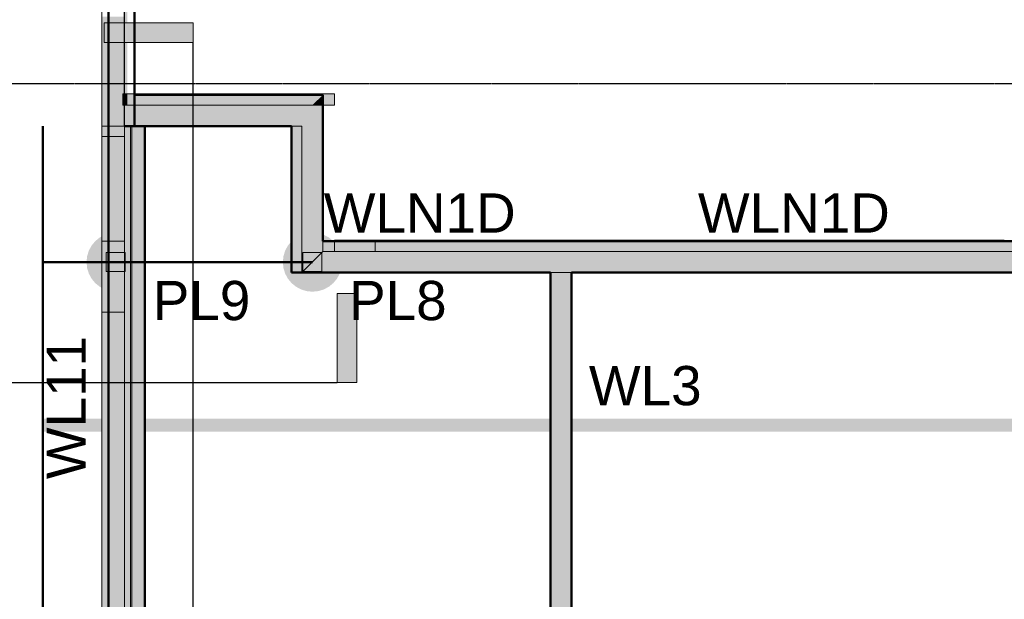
# Model space of a CAD drawing. Header units: inches. Extents: x -4126 to -1814, y 9773 to 12338.
# Tile 67 of 113: x -3863 to -3487, y 11650 to 11872. Entities that reach past the tile are written whole.
import ezdxf

# ---------------------------------------------------------------- set-up
doc = ezdxf.new("R2010")
doc.units = ezdxf.units.IN
doc.header["$MEASUREMENT"] = 0
doc.linetypes.add('Grid Line 1_2_', pattern=[0.875, 0.5, -0.125, 0.125, -0.125])
for name, color, linetype, lineweight in [('A-WALL', 113, 'Continuous', 13), ('G-ANNO-SCHD', 231, 'Continuous', 30), ('G-ANNO-SYMB', 111, 'Continuous', 30), ('S-COLS', 52, 'Continuous', 9), ('S-FNDN', 32, 'Continuous', 13), ('S-GRID', 1, 'Continuous', 9)]:
    doc.layers.add(name, color=color, linetype=linetype, lineweight=lineweight)
doc.layers.add('loads', color=1, linetype='Continuous')
doc.layers.add('steel_beams', color=4, linetype='Continuous')
doc.styles.add('Arial', font='Arial.ttf', dxfattribs={"height": 18})

# ---------------------------------------------------------------- blocks, each defined once
blk = doc.blocks.new('CTR - 1st Phase - Shell_rvt-1-FRAMING PLAN - 1ST FLOOR')
at = {"layer": 'A-WALL', "lineweight": 5, "transparency": 33554585}
for points in [[(-3829.32, 11830.99), (-3829.32, 11872.85), (-3831.82, 11872.85), (-3831.82, 11830.99)], [(-3823.82, 11830.99), (-3823.2, 11830.99), (-3823.2, 11838.99), (-3823.82, 11838.99), (-3823.82, 11843.36), (-3823.2, 11843.36), (-3823.2, 11872.85), (-3829.32, 11872.85), (-3829.32, 11830.99)], [(-3829.32, 11786.99), (-3829.32, 11826.99), (-3831.82, 11826.99), (-3831.82, 11786.99)], [(-3829.32, 11786.99), (-3823.2, 11786.99), (-3823.2, 11826.99), (-3829.32, 11826.99)], [(-3829.32, 11775.36), (-3829.32, 11782.61), (-3830.2, 11782.61), (-3830.2, 11775.36)], [(-3827.34, 11775.36), (-3823.2, 11775.36), (-3823.2, 11782.61), (-3829.32, 11782.61), (-3829.32, 11775.36), (-3828.14, 11775.36)], [(-3829.32, 11567.79), (-3829.32, 11759.79), (-3831.82, 11759.79), (-3831.82, 11567.79)], [(-3823.2, 11567.79), (-3823.2, 11759.79), (-3829.32, 11759.79), (-3829.32, 11567.79)]]:
    blk.add_hatch(color=13, dxfattribs=at).paths.add_polyline_path(points, flags=0)
h = blk.add_hatch(color=13, dxfattribs=at)
h.paths.add_polyline_path([(-3829.32, 11551.9), (-3829.32, 11567.79), (-3831.82, 11567.79), (-3831.82, 11551.9)], flags=0)
h.paths.add_polyline_path([(-3831.82, 11759.79), (-3829.32, 11759.79), (-3829.32, 11775.36), (-3830.2, 11775.36), (-3830.2, 11782.61), (-3829.32, 11782.61), (-3829.32, 11786.99), (-3831.82, 11786.99), (-3831.82, 11772.87)], flags=0)
h.paths.add_polyline_path([(-3831.82, 11826.99), (-3829.32, 11826.99), (-3829.32, 11830.99), (-3831.82, 11830.99)], flags=0)
h = blk.add_hatch(color=13, dxfattribs=at)
h.paths.add_polyline_path([(-3823.2, 11551.9), (-3823.2, 11567.79), (-3829.32, 11567.79), (-3829.32, 11551.9)], flags=0)
h.paths.add_polyline_path([(-3826.78, 11759.79), (-3823.2, 11759.79), (-3823.2, 11775.36), (-3829.32, 11775.36), (-3829.32, 11759.79)], flags=0)
h.paths.add_polyline_path([(-3823.2, 11782.61), (-3823.2, 11786.99), (-3829.32, 11786.99), (-3829.32, 11782.61), (-3827.6, 11782.61)], flags=0)
h.paths.add_polyline_path([(-3829.32, 11826.99), (-3823.2, 11826.99), (-3823.2, 11830.99), (-3829.32, 11830.99), (-3829.32, 11828.15)], flags=0)
at = {"layer": 'A-WALL', "color": 33}
for p, q in [((-3831.82, 11551.9), (-3831.82, 11933.34)), ((-3823.2, 11933.34), (-3823.2, 11843.36)), ((-3823.2, 11843.33), (-3823.2, 11838.99)), ((-3823.2, 11838.99), (-3823.2, 11782.61)), ((-3829.32, 11826.99), (-3831.82, 11826.99)), ((-3823.2, 11826.99), (-3829.32, 11826.99)), ((-3829.32, 11786.99), (-3831.82, 11786.99)), ((-3823.2, 11786.99), (-3829.32, 11786.99)), ((-3823.2, 11782.61), (-3823.2, 11775.36)), ((-3823.2, 11775.36), (-3823.2, 11556.21)), ((-3829.32, 11759.79), (-3831.82, 11759.79)), ((-3823.2, 11759.79), (-3829.32, 11759.79))]:
    blk.add_line(p, q, dxfattribs=at)
at = {"layer": 'A-WALL', "color": 253}
for p, q in [((-3831.82, 11872.85), (-3831.82, 11830.99)), ((-3831.82, 11830.99), (-3831.82, 11826.99)), ((-3829.32, 11830.99), (-3831.82, 11830.99)), ((-3831.82, 11826.99), (-3831.82, 11786.99)), ((-3831.82, 11826.99), (-3829.32, 11826.99)), ((-3831.82, 11786.99), (-3831.82, 11759.79)), ((-3829.32, 11786.99), (-3831.82, 11786.99)), ((-3823.2, 11775.36), (-3823.2, 11782.61)), ((-3831.82, 11759.79), (-3831.82, 11567.79)), ((-3831.82, 11759.79), (-3829.32, 11759.79))]:
    blk.add_line(p, q, dxfattribs=at)
at = {"layer": 'A-WALL', "color": 9}
for p, q in [((-3823.2, 11830.99), (-3823.2, 11872.85)), ((-3829.32, 11830.99), (-3831.82, 11830.99)), ((-3823.2, 11830.99), (-3829.32, 11830.99)), ((-3823.2, 11830.99), (-3829.32, 11830.99)), ((-3823.2, 11826.99), (-3823.2, 11830.99)), ((-3829.32, 11826.99), (-3823.2, 11826.99)), ((-3823.2, 11786.99), (-3823.2, 11826.99)), ((-3823.2, 11786.99), (-3829.32, 11786.99)), ((-3823.2, 11782.61), (-3823.2, 11786.99)), ((-3823.2, 11759.79), (-3823.2, 11775.36)), ((-3829.32, 11759.79), (-3823.2, 11759.79)), ((-3823.2, 11567.79), (-3823.2, 11759.79))]:
    blk.add_line(p, q, dxfattribs=at)
blk = doc.blocks.new('CTR - 1st Phase - Common Walls_rvt-1-FRAMING PLAN - 1ST FLOOR')
at = {"layer": 'A-WALL', "lineweight": 5, "transparency": 33554585}
for points in [[(-3823.2, 11838.99), (-3823.2, 11843.36), (-3823.82, 11843.36), (-3823.82, 11838.99)], [(-3822.07, 11838.99), (-3822.07, 11843.36), (-3823.2, 11843.33), (-3823.2, 11838.99)], [(-3774.61, 11842.99), (-3773.77, 11842.99), (-3773.77, 11843.36), (-3774.61, 11843.36)], [(-3751.32, 11838.99), (-3747.32, 11842.99), (-3755.32, 11842.99), (-3755.32, 11838.99)], [(-3747.32, 11838.99), (-3747.32, 11842.99), (-3751.32, 11838.99), (-3749.99, 11838.99)], [(-3727.55, 11786.99), (-3727.15, 11786.99), (-3727.15, 11787.36), (-3727.55, 11787.36)], [(-3727.55, 11783.23), (-3727.15, 11783.24), (-3727.15, 11786.99), (-3727.55, 11786.99), (-3727.55, 11784.26)], [(-3727.55, 11782.99), (-3727.15, 11782.99), (-3727.15, 11783.24), (-3727.55, 11783.23)], [(-3725.07, 11782.99), (-3725.07, 11783.27), (-3725.46, 11783.27), (-3725.46, 11782.99)]]:
    blk.add_hatch(color=8, dxfattribs=at).paths.add_polyline_path(points, flags=0)
h = blk.add_hatch(color=8, dxfattribs=at)
h.paths.add_polyline_path([(-3774.61, 11838.99), (-3773.77, 11838.99), (-3773.77, 11842.99), (-3774.61, 11842.99), (-3774.61, 11840.55)], flags=0)
h.paths.add_polyline_path([(-3822.03, 11838.99), (-3821.66, 11838.99), (-3821.66, 11843.36), (-3822.07, 11843.36), (-3822.07, 11838.99)], flags=0)
h = blk.add_hatch(color=8, dxfattribs=at)
h.paths.add_polyline_path([(-3821.66, 11838.99), (-3821.23, 11838.99), (-3821.23, 11843.36), (-3821.66, 11843.36), (-3821.66, 11842.99)], flags=0)
h.paths.add_polyline_path([(-3820.83, 11838.99), (-3775.43, 11838.99), (-3775.43, 11842.99), (-3819.32, 11842.99), (-3819.32, 11843.36), (-3820.83, 11843.36), (-3820.83, 11842.99)], flags=0)
h.paths.add_polyline_path([(-3774.61, 11838.99), (-3774.61, 11842.99), (-3775.04, 11842.99), (-3775.04, 11838.99)], flags=0)
h.paths.add_polyline_path([(-3755.32, 11838.99), (-3755.32, 11842.99), (-3772.95, 11842.99), (-3772.95, 11838.99), (-3759.32, 11838.99)], flags=0)
h.paths.add_polyline_path([(-3773.34, 11838.99), (-3773.34, 11842.99), (-3773.77, 11842.99), (-3773.77, 11838.99)], flags=0)
h = blk.add_hatch(color=8, dxfattribs=at)
h.paths.add_polyline_path([(-3820.83, 11838.99), (-3820.83, 11843.36), (-3821.23, 11843.36), (-3821.23, 11838.99)], flags=0)
h.paths.add_polyline_path([(-3775.43, 11838.99), (-3775.04, 11838.99), (-3775.04, 11842.99), (-3775.43, 11842.99), (-3775.43, 11840.6)], flags=0)
h.paths.add_polyline_path([(-3773.34, 11838.99), (-3772.95, 11838.99), (-3772.95, 11842.99), (-3773.34, 11842.99), (-3773.34, 11840.48)], flags=0)
h = blk.add_hatch(color=8, dxfattribs=at)
h.paths.add_polyline_path([(-3742.95, 11838.99), (-3742.95, 11843.36), (-3772.95, 11843.36), (-3772.95, 11842.99), (-3747.32, 11842.99), (-3747.32, 11838.99)], flags=0)
h.paths.add_polyline_path([(-3775.04, 11842.99), (-3774.61, 11842.99), (-3774.61, 11843.36), (-3775.04, 11843.36)], flags=0)
h.paths.add_polyline_path([(-3775.43, 11842.99), (-3775.43, 11843.36), (-3819.32, 11843.36), (-3819.32, 11842.99), (-3801.85, 11842.99)], flags=0)
h.paths.add_polyline_path([(-3773.77, 11842.99), (-3773.34, 11842.99), (-3773.34, 11843.36), (-3773.77, 11843.36)], flags=0)
h = blk.add_hatch(color=8, dxfattribs=at)
h.paths.add_polyline_path([(-3775.04, 11842.99), (-3775.04, 11843.36), (-3775.43, 11843.36), (-3775.43, 11842.99)], flags=0)
h.paths.add_polyline_path([(-3772.95, 11842.99), (-3772.95, 11843.36), (-3773.34, 11843.36), (-3773.34, 11842.99)], flags=0)
h = blk.add_hatch(color=8, dxfattribs=at)
h.paths.add_polyline_path([(-3742.95, 11786.99), (-3727.55, 11786.99), (-3727.55, 11787.36), (-3742.95, 11787.36)], flags=0)
h.paths.add_polyline_path([(-3726.35, 11786.99), (-3725.89, 11786.99), (-3725.89, 11787.36), (-3727.15, 11787.36), (-3727.15, 11786.99), (-3726.72, 11786.99)], flags=0)
h.paths.add_polyline_path([(-3247.07, 11786.99), (-3247.07, 11787.36), (-3247.91, 11787.36), (-3247.91, 11786.99), (-3247.45, 11786.99)], flags=0)
h.paths.add_polyline_path([(-3294.95, 11786.99), (-3294.95, 11787.36), (-3295.79, 11787.36), (-3295.79, 11786.99), (-3295.33, 11786.99)], flags=0)
h.paths.add_polyline_path([(-3678.43, 11786.99), (-3678.01, 11786.99), (-3678.01, 11787.36), (-3678.84, 11787.36), (-3678.84, 11786.99), (-3678.47, 11786.99)], flags=0)
h.paths.add_polyline_path([(-3342.84, 11786.99), (-3342.84, 11787.36), (-3343.67, 11787.36), (-3343.67, 11786.99), (-3343.21, 11786.99)], flags=0)
h.paths.add_polyline_path([(-3630.54, 11786.99), (-3630.13, 11786.99), (-3630.13, 11787.36), (-3630.96, 11787.36), (-3630.96, 11786.99), (-3630.59, 11786.99)], flags=0)
h.paths.add_polyline_path([(-3390.72, 11786.99), (-3390.72, 11787.36), (-3391.55, 11787.36), (-3391.55, 11786.99), (-3391.09, 11786.99)], flags=0)
h.paths.add_polyline_path([(-3582.66, 11786.99), (-3582.25, 11786.99), (-3582.25, 11787.36), (-3583.08, 11787.36), (-3583.08, 11786.99), (-3582.7, 11786.99)], flags=0)
h.paths.add_polyline_path([(-3438.6, 11786.99), (-3438.6, 11787.36), (-3439.43, 11787.36), (-3439.43, 11786.99), (-3438.98, 11786.99)], flags=0)
h.paths.add_polyline_path([(-3534.78, 11786.99), (-3534.36, 11786.99), (-3534.36, 11787.36), (-3535.2, 11787.36), (-3535.2, 11786.99), (-3534.82, 11786.99)], flags=0)
h.paths.add_polyline_path([(-3486.48, 11786.99), (-3486.48, 11787.36), (-3487.32, 11787.36), (-3487.32, 11786.99), (-3486.86, 11786.99)], flags=0)
h = blk.add_hatch(color=8, dxfattribs=at)
h.paths.add_polyline_path([(-3534.82, 11782.99), (-3534.36, 11782.99), (-3534.36, 11786.99), (-3535.2, 11786.99), (-3535.2, 11782.99)], flags=0)
h.paths.add_polyline_path([(-3438.98, 11782.99), (-3438.6, 11782.99), (-3438.6, 11786.99), (-3439.43, 11786.99), (-3439.43, 11782.99), (-3439.02, 11782.99)], flags=0)
h.paths.add_polyline_path([(-3742.95, 11782.99), (-3727.55, 11783.23), (-3727.55, 11786.99), (-3742.95, 11786.99), (-3742.95, 11786.39)], flags=0)
h.paths.add_polyline_path([(-3486.48, 11782.99), (-3486.48, 11786.99), (-3487.32, 11786.99), (-3487.32, 11782.99), (-3486.86, 11782.99)], flags=0)
h.paths.add_polyline_path([(-3247.07, 11782.99), (-3247.07, 11786.99), (-3247.91, 11786.99), (-3247.91, 11782.99), (-3247.45, 11782.99)], flags=0)
h.paths.add_polyline_path([(-3294.95, 11782.99), (-3294.95, 11786.99), (-3295.79, 11786.99), (-3295.79, 11782.99), (-3295.33, 11782.99)], flags=0)
h.paths.add_polyline_path([(-3678.43, 11782.99), (-3678.01, 11782.99), (-3678.01, 11786.99), (-3678.84, 11786.99), (-3678.84, 11782.99), (-3678.47, 11782.99)], flags=0)
h.paths.add_polyline_path([(-3630.54, 11782.99), (-3630.13, 11782.99), (-3630.13, 11786.99), (-3630.96, 11786.99), (-3630.96, 11782.99), (-3630.59, 11782.99)], flags=0)
h.paths.add_polyline_path([(-3342.84, 11782.99), (-3342.84, 11786.99), (-3343.67, 11786.99), (-3343.67, 11782.99), (-3343.21, 11782.99)], flags=0)
h.paths.add_polyline_path([(-3582.66, 11782.99), (-3582.25, 11782.99), (-3582.25, 11786.99), (-3583.08, 11786.99), (-3583.08, 11782.99), (-3582.7, 11782.99)], flags=0)
h.paths.add_polyline_path([(-3391.13, 11782.99), (-3390.72, 11782.99), (-3390.72, 11786.99), (-3391.55, 11786.99), (-3391.55, 11782.99), (-3391.18, 11782.99)], flags=0)
h.paths.add_polyline_path([(-3727.15, 11783.24), (-3725.89, 11783.26), (-3725.89, 11786.99), (-3727.15, 11786.99), (-3727.15, 11784.21)], flags=0)
h = blk.add_hatch(color=8, dxfattribs=at)
h.paths.add_polyline_path([(-3246.25, 11786.99), (-3203.32, 11786.99), (-3203.32, 11787.36), (-3246.25, 11787.36)], flags=0)
h.paths.add_polyline_path([(-3725.89, 11786.99), (-3725.46, 11786.99), (-3725.46, 11787.36), (-3725.89, 11787.36)], flags=0)
h.paths.add_polyline_path([(-3246.64, 11786.99), (-3246.64, 11787.36), (-3247.07, 11787.36), (-3247.07, 11786.99)], flags=0)
h.paths.add_polyline_path([(-3725.07, 11786.99), (-3679.67, 11786.99), (-3679.67, 11787.36), (-3725.07, 11787.36)], flags=0)
h.paths.add_polyline_path([(-3679.27, 11786.99), (-3678.84, 11786.99), (-3678.84, 11787.36), (-3679.27, 11787.36)], flags=0)
h.paths.add_polyline_path([(-3247.91, 11786.99), (-3247.91, 11787.36), (-3248.34, 11787.36), (-3248.34, 11786.99)], flags=0)
h.paths.add_polyline_path([(-3678.01, 11786.99), (-3677.58, 11786.99), (-3677.58, 11787.36), (-3678.01, 11787.36)], flags=0)
h.paths.add_polyline_path([(-3248.73, 11786.99), (-3248.73, 11787.36), (-3294.13, 11787.36), (-3294.13, 11786.99), (-3261.58, 11786.99)], flags=0)
h.paths.add_polyline_path([(-3677.19, 11786.99), (-3631.78, 11786.99), (-3631.78, 11787.36), (-3677.19, 11787.36)], flags=0)
h.paths.add_polyline_path([(-3631.39, 11786.99), (-3630.96, 11786.99), (-3630.96, 11787.36), (-3631.39, 11787.36)], flags=0)
h.paths.add_polyline_path([(-3294.52, 11786.99), (-3294.52, 11787.36), (-3294.95, 11787.36), (-3294.95, 11786.99)], flags=0)
h.paths.add_polyline_path([(-3295.79, 11786.99), (-3295.79, 11787.36), (-3296.22, 11787.36), (-3296.22, 11786.99)], flags=0)
h.paths.add_polyline_path([(-3296.61, 11786.99), (-3296.61, 11787.36), (-3342.01, 11787.36), (-3342.01, 11786.99)], flags=0)
h.paths.add_polyline_path([(-3630.13, 11786.99), (-3629.7, 11786.99), (-3629.7, 11787.36), (-3630.13, 11787.36)], flags=0)
h.paths.add_polyline_path([(-3342.41, 11786.99), (-3342.41, 11787.36), (-3342.84, 11787.36), (-3342.84, 11786.99)], flags=0)
h.paths.add_polyline_path([(-3629.3, 11786.99), (-3583.9, 11786.99), (-3583.9, 11787.36), (-3629.3, 11787.36)], flags=0)
h.paths.add_polyline_path([(-3343.67, 11786.99), (-3343.67, 11787.36), (-3344.1, 11787.36), (-3344.1, 11786.99)], flags=0)
h.paths.add_polyline_path([(-3583.51, 11786.99), (-3583.08, 11786.99), (-3583.08, 11787.36), (-3583.51, 11787.36)], flags=0)
h.paths.add_polyline_path([(-3344.49, 11786.99), (-3344.49, 11787.36), (-3389.89, 11787.36), (-3389.89, 11786.99)], flags=0)
h.paths.add_polyline_path([(-3582.25, 11786.99), (-3581.82, 11786.99), (-3581.82, 11787.36), (-3582.25, 11787.36)], flags=0)
h.paths.add_polyline_path([(-3390.29, 11786.99), (-3390.29, 11787.36), (-3390.72, 11787.36), (-3390.72, 11786.99)], flags=0)
h.paths.add_polyline_path([(-3581.42, 11786.99), (-3536.02, 11786.99), (-3536.02, 11787.36), (-3581.42, 11787.36)], flags=0)
h.paths.add_polyline_path([(-3391.55, 11786.99), (-3391.55, 11787.36), (-3391.98, 11787.36), (-3391.98, 11786.99)], flags=0)
h.paths.add_polyline_path([(-3535.63, 11786.99), (-3535.2, 11786.99), (-3535.2, 11787.36), (-3535.63, 11787.36)], flags=0)
h.paths.add_polyline_path([(-3392.37, 11786.99), (-3392.37, 11787.36), (-3437.78, 11787.36), (-3437.78, 11786.99), (-3396.64, 11786.99)], flags=0)
h.paths.add_polyline_path([(-3438.17, 11786.99), (-3438.17, 11787.36), (-3438.6, 11787.36), (-3438.6, 11786.99)], flags=0)
h.paths.add_polyline_path([(-3534.36, 11786.99), (-3533.93, 11786.99), (-3533.93, 11787.36), (-3534.36, 11787.36)], flags=0)
h.paths.add_polyline_path([(-3533.54, 11786.99), (-3488.14, 11786.99), (-3488.14, 11787.36), (-3533.54, 11787.36)], flags=0)
h.paths.add_polyline_path([(-3467.77, 11786.99), (-3440.26, 11787.03), (-3440.26, 11787.36), (-3485.66, 11787.36), (-3485.66, 11786.99), (-3472.32, 11786.99)], flags=0)
h.paths.add_polyline_path([(-3487.32, 11786.99), (-3487.32, 11787.36), (-3487.74, 11787.36), (-3487.74, 11786.99)], flags=0)
h.paths.add_polyline_path([(-3486.48, 11786.99), (-3486.05, 11786.99), (-3486.05, 11787.36), (-3486.48, 11787.36), (-3486.48, 11787.07)], flags=0)
h.paths.add_polyline_path([(-3439.43, 11786.99), (-3439.43, 11787.36), (-3439.86, 11787.36), (-3439.86, 11786.99)], flags=0)
h = blk.add_hatch(color=8, dxfattribs=at)
h.paths.add_polyline_path([(-3715.66, 11782.99), (-3679.67, 11782.99), (-3679.67, 11786.99), (-3725.07, 11786.99), (-3725.07, 11783.27), (-3718.71, 11783.37)], flags=0)
h.paths.add_polyline_path([(-3658.32, 11782.99), (-3631.78, 11782.99), (-3631.78, 11786.99), (-3677.19, 11786.99), (-3677.19, 11782.99), (-3660.32, 11782.99)], flags=0)
h.paths.add_polyline_path([(-3631.39, 11782.99), (-3630.96, 11782.99), (-3630.96, 11786.99), (-3631.39, 11786.99), (-3631.39, 11784.76)], flags=0)
h.paths.add_polyline_path([(-3677.58, 11782.99), (-3677.58, 11786.99), (-3678.01, 11786.99), (-3678.01, 11782.99)], flags=0)
h.paths.add_polyline_path([(-3678.84, 11782.99), (-3678.84, 11786.99), (-3679.27, 11786.99), (-3679.27, 11782.99)], flags=0)
h.paths.add_polyline_path([(-3582.25, 11782.99), (-3581.82, 11782.99), (-3581.82, 11786.99), (-3582.25, 11786.99), (-3582.25, 11785.54)], flags=0)
h.paths.add_polyline_path([(-3629.7, 11782.99), (-3629.7, 11786.99), (-3630.13, 11786.99), (-3630.13, 11782.99)], flags=0)
h.paths.add_polyline_path([(-3487.32, 11782.99), (-3487.32, 11786.99), (-3487.74, 11786.99), (-3487.74, 11782.99)], flags=0)
h.paths.add_polyline_path([(-3488.14, 11782.99), (-3488.14, 11786.99), (-3533.54, 11786.99), (-3533.54, 11782.99), (-3531.71, 11782.99)], flags=0)
h.paths.add_polyline_path([(-3533.93, 11782.99), (-3533.93, 11786.99), (-3534.36, 11786.99), (-3534.36, 11782.99)], flags=0)
h.paths.add_polyline_path([(-3535.2, 11782.99), (-3535.2, 11786.99), (-3535.63, 11786.99), (-3535.63, 11782.99)], flags=0)
h.paths.add_polyline_path([(-3629.3, 11782.99), (-3583.9, 11782.99), (-3583.9, 11786.99), (-3629.3, 11786.99), (-3629.3, 11784.8)], flags=0)
h.paths.add_polyline_path([(-3583.51, 11782.99), (-3583.08, 11782.99), (-3583.08, 11786.99), (-3583.51, 11786.99), (-3583.51, 11785.52)], flags=0)
h.paths.add_polyline_path([(-3536.02, 11782.99), (-3536.02, 11786.99), (-3581.42, 11786.99), (-3581.42, 11782.99)], flags=0)
h.paths.add_polyline_path([(-3460.02, 11782.99), (-3440.26, 11782.99), (-3440.26, 11786.99), (-3485.66, 11786.99), (-3485.66, 11782.99), (-3467.77, 11782.99)], flags=0)
h.paths.add_polyline_path([(-3344.1, 11782.99), (-3343.67, 11782.99), (-3343.67, 11786.99), (-3344.1, 11786.99), (-3344.1, 11785.32)], flags=0)
h.paths.add_polyline_path([(-3486.05, 11782.99), (-3486.05, 11786.99), (-3486.48, 11786.99), (-3486.48, 11782.99)], flags=0)
h.paths.add_polyline_path([(-3344.49, 11782.99), (-3344.49, 11786.99), (-3389.89, 11786.99), (-3389.89, 11782.99)], flags=0)
h.paths.add_polyline_path([(-3390.29, 11782.99), (-3390.29, 11786.99), (-3390.72, 11786.99), (-3390.72, 11782.99)], flags=0)
h.paths.add_polyline_path([(-3391.55, 11782.99), (-3391.55, 11786.99), (-3391.98, 11786.99), (-3391.98, 11782.99)], flags=0)
h.paths.add_polyline_path([(-3439.86, 11782.99), (-3439.43, 11782.99), (-3439.43, 11786.99), (-3439.86, 11786.99), (-3439.86, 11786.9)], flags=0)
h.paths.add_polyline_path([(-3392.37, 11782.99), (-3392.37, 11786.99), (-3437.78, 11786.99), (-3437.78, 11782.99), (-3396.64, 11782.99)], flags=0)
h.paths.add_polyline_path([(-3438.17, 11782.99), (-3438.17, 11786.99), (-3438.6, 11786.99), (-3438.6, 11782.99)], flags=0)
h.paths.add_polyline_path([(-3342.41, 11782.99), (-3342.41, 11786.99), (-3342.84, 11786.99), (-3342.84, 11782.99)], flags=0)
h.paths.add_polyline_path([(-3296.22, 11782.99), (-3295.79, 11782.99), (-3295.79, 11786.99), (-3296.22, 11786.99), (-3296.22, 11784.53)], flags=0)
h.paths.add_polyline_path([(-3296.61, 11782.99), (-3296.61, 11786.99), (-3342.01, 11786.99), (-3342.01, 11782.99)], flags=0)
h.paths.add_polyline_path([(-3248.73, 11782.99), (-3248.73, 11786.99), (-3294.13, 11786.99), (-3294.13, 11782.99), (-3260.32, 11782.99)], flags=0)
h.paths.add_polyline_path([(-3203.32, 11782.99), (-3203.32, 11786.99), (-3246.25, 11786.99), (-3246.25, 11782.99), (-3211.32, 11782.99)], flags=0)
h.paths.add_polyline_path([(-3247.07, 11782.99), (-3246.64, 11782.99), (-3246.64, 11786.99), (-3247.07, 11786.99), (-3247.07, 11783.49)], flags=0)
h.paths.add_polyline_path([(-3248.34, 11782.99), (-3247.91, 11782.99), (-3247.91, 11786.99), (-3248.34, 11786.99), (-3248.34, 11783.44)], flags=0)
h.paths.add_polyline_path([(-3294.95, 11782.99), (-3294.52, 11782.99), (-3294.52, 11786.99), (-3294.95, 11786.99), (-3294.95, 11784.51)], flags=0)
h.paths.add_polyline_path([(-3725.89, 11783.26), (-3725.46, 11783.27), (-3725.46, 11786.99), (-3725.89, 11786.99), (-3725.89, 11784.03)], flags=0)
h = blk.add_hatch(color=8, dxfattribs=at)
h.paths.add_polyline_path([(-3246.25, 11786.99), (-3246.25, 11787.36), (-3246.64, 11787.36), (-3246.64, 11786.99)], flags=0)
h.paths.add_polyline_path([(-3679.67, 11786.99), (-3679.27, 11786.99), (-3679.27, 11787.36), (-3679.67, 11787.36)], flags=0)
h.paths.add_polyline_path([(-3725.46, 11786.99), (-3725.07, 11786.99), (-3725.07, 11787.36), (-3725.46, 11787.36)], flags=0)
h.paths.add_polyline_path([(-3248.34, 11786.99), (-3248.34, 11787.36), (-3248.73, 11787.36), (-3248.73, 11786.99)], flags=0)
h.paths.add_polyline_path([(-3677.58, 11786.99), (-3677.19, 11786.99), (-3677.19, 11787.36), (-3677.58, 11787.36)], flags=0)
h.paths.add_polyline_path([(-3294.13, 11786.99), (-3294.13, 11787.36), (-3294.52, 11787.36), (-3294.52, 11786.99)], flags=0)
h.paths.add_polyline_path([(-3631.78, 11786.99), (-3631.39, 11786.99), (-3631.39, 11787.36), (-3631.78, 11787.36)], flags=0)
h.paths.add_polyline_path([(-3342.01, 11786.99), (-3342.01, 11787.36), (-3342.41, 11787.36), (-3342.41, 11786.99)], flags=0)
h.paths.add_polyline_path([(-3583.9, 11786.99), (-3583.51, 11786.99), (-3583.51, 11787.36), (-3583.9, 11787.36)], flags=0)
h.paths.add_polyline_path([(-3296.22, 11786.99), (-3296.22, 11787.36), (-3296.61, 11787.36), (-3296.61, 11786.99)], flags=0)
h.paths.add_polyline_path([(-3629.7, 11786.99), (-3629.3, 11786.99), (-3629.3, 11787.36), (-3629.7, 11787.36)], flags=0)
h.paths.add_polyline_path([(-3389.89, 11786.99), (-3389.89, 11787.36), (-3390.29, 11787.36), (-3390.29, 11786.99)], flags=0)
h.paths.add_polyline_path([(-3536.02, 11786.99), (-3535.63, 11786.99), (-3535.63, 11787.36), (-3536.02, 11787.36)], flags=0)
h.paths.add_polyline_path([(-3344.1, 11786.99), (-3344.1, 11787.36), (-3344.49, 11787.36), (-3344.49, 11786.99)], flags=0)
h.paths.add_polyline_path([(-3581.82, 11786.99), (-3581.42, 11786.99), (-3581.42, 11787.36), (-3581.82, 11787.36)], flags=0)
h.paths.add_polyline_path([(-3391.98, 11786.99), (-3391.98, 11787.36), (-3392.37, 11787.36), (-3392.37, 11786.99)], flags=0)
h.paths.add_polyline_path([(-3438.17, 11786.99), (-3437.78, 11786.99), (-3437.78, 11787.36), (-3438.17, 11787.36), (-3438.17, 11786.99)], flags=0)
h.paths.add_polyline_path([(-3488.14, 11786.99), (-3487.74, 11786.99), (-3487.74, 11787.36), (-3488.14, 11787.36), (-3488.14, 11787.04)], flags=0)
h.paths.add_polyline_path([(-3533.93, 11786.99), (-3533.54, 11786.99), (-3533.54, 11787.36), (-3533.93, 11787.36)], flags=0)
h.paths.add_polyline_path([(-3486.05, 11786.99), (-3485.66, 11786.99), (-3485.66, 11787.36), (-3486.05, 11787.36), (-3486.05, 11787.07)], flags=0)
h.paths.add_polyline_path([(-3439.86, 11786.99), (-3439.86, 11787.36), (-3440.26, 11787.36), (-3440.26, 11786.99)], flags=0)
h = blk.add_hatch(color=8, dxfattribs=at)
h.paths.add_polyline_path([(-3677.19, 11782.99), (-3677.19, 11786.99), (-3677.58, 11786.99), (-3677.58, 11782.99)], flags=0)
h.paths.add_polyline_path([(-3631.78, 11782.99), (-3631.39, 11782.99), (-3631.39, 11786.99), (-3631.78, 11786.99), (-3631.78, 11784.76)], flags=0)
h.paths.add_polyline_path([(-3679.67, 11782.99), (-3679.27, 11782.99), (-3679.27, 11786.99), (-3679.67, 11786.99), (-3679.67, 11783.95)], flags=0)
h.paths.add_polyline_path([(-3533.54, 11782.99), (-3533.54, 11786.99), (-3533.93, 11786.99), (-3533.93, 11782.99)], flags=0)
h.paths.add_polyline_path([(-3581.42, 11782.99), (-3581.42, 11786.99), (-3581.82, 11786.99), (-3581.82, 11782.99)], flags=0)
h.paths.add_polyline_path([(-3488.14, 11782.99), (-3487.74, 11782.99), (-3487.74, 11786.99), (-3488.14, 11786.99)], flags=0)
h.paths.add_polyline_path([(-3536.02, 11782.99), (-3535.63, 11782.99), (-3535.63, 11786.99), (-3536.02, 11786.99), (-3536.02, 11786.28)], flags=0)
h.paths.add_polyline_path([(-3629.3, 11782.99), (-3629.3, 11786.99), (-3629.7, 11786.99), (-3629.7, 11782.99)], flags=0)
h.paths.add_polyline_path([(-3583.9, 11782.99), (-3583.51, 11782.99), (-3583.51, 11786.99), (-3583.9, 11786.99), (-3583.9, 11785.52)], flags=0)
h.paths.add_polyline_path([(-3439.86, 11782.99), (-3439.86, 11786.99), (-3440.26, 11786.99), (-3440.26, 11782.99)], flags=0)
h.paths.add_polyline_path([(-3485.66, 11782.99), (-3485.66, 11786.99), (-3486.05, 11786.99), (-3486.05, 11782.99)], flags=0)
h.paths.add_polyline_path([(-3437.78, 11782.99), (-3437.78, 11786.99), (-3438.17, 11786.99), (-3438.17, 11782.99)], flags=0)
h.paths.add_polyline_path([(-3344.1, 11782.99), (-3344.1, 11786.99), (-3344.49, 11786.99), (-3344.49, 11782.99)], flags=0)
h.paths.add_polyline_path([(-3392.37, 11782.99), (-3391.98, 11782.99), (-3391.98, 11786.99), (-3392.37, 11786.99), (-3392.37, 11786.12)], flags=0)
h.paths.add_polyline_path([(-3389.89, 11782.99), (-3389.89, 11786.99), (-3390.29, 11786.99), (-3390.29, 11782.99)], flags=0)
h.paths.add_polyline_path([(-3342.01, 11782.99), (-3342.01, 11786.99), (-3342.41, 11786.99), (-3342.41, 11782.99)], flags=0)
h.paths.add_polyline_path([(-3296.61, 11782.99), (-3296.22, 11782.99), (-3296.22, 11786.99), (-3296.61, 11786.99), (-3296.61, 11784.53)], flags=0)
h.paths.add_polyline_path([(-3294.52, 11782.99), (-3294.13, 11782.99), (-3294.13, 11786.99), (-3294.52, 11786.99), (-3294.52, 11784.5)], flags=0)
h.paths.add_polyline_path([(-3246.25, 11782.99), (-3246.25, 11786.99), (-3246.64, 11786.99), (-3246.64, 11782.99)], flags=0)
h.paths.add_polyline_path([(-3248.73, 11782.99), (-3248.34, 11782.99), (-3248.34, 11786.99), (-3248.73, 11786.99), (-3248.73, 11783.43)], flags=0)
h.paths.add_polyline_path([(-3725.46, 11783.27), (-3725.07, 11783.27), (-3725.07, 11786.99), (-3725.46, 11786.99), (-3725.46, 11783.97)], flags=0)
h = blk.add_hatch(color=8, dxfattribs=at)
h.paths.add_polyline_path([(-3726.27, 11782.99), (-3725.89, 11782.99), (-3725.89, 11783.26), (-3727.15, 11783.24), (-3727.15, 11782.99), (-3726.31, 11782.99)], flags=0)
h.paths.add_polyline_path([(-3727.55, 11782.99), (-3727.55, 11783.23), (-3742.95, 11782.99), (-3734.32, 11782.99)], flags=0)
h = blk.add_hatch(color=8, dxfattribs=at)
h.paths.add_polyline_path([(-3725.46, 11782.99), (-3725.46, 11783.27), (-3725.89, 11783.26), (-3725.89, 11782.99)], flags=0)
h.paths.add_polyline_path([(-3718.32, 11782.99), (-3715.66, 11782.99), (-3718.71, 11783.37), (-3725.07, 11783.27), (-3725.07, 11782.99)], flags=0)
at = {"layer": 'A-WALL', "color": 33}
for p, q in [((-3823.82, 11843.36), (-3823.2, 11843.36)), ((-3823.2, 11843.36), (-3823.82, 11843.36)), ((-3823.82, 11838.99), (-3823.82, 11843.36)), ((-3823.82, 11843.36), (-3823.82, 11838.99)), ((-3823.82, 11838.99), (-3823.2, 11838.99)), ((-3823.2, 11838.99), (-3823.82, 11838.99))]:
    blk.add_line(p, q, dxfattribs=at)
at = {"layer": 'A-WALL', "color": 253}
for p, q in [((-3823.2, 11843.36), (-3822.07, 11843.36)), ((-3822.03, 11843.36), (-3821.66, 11843.36)), ((-3821.66, 11843.36), (-3821.23, 11843.36)), ((-3821.23, 11843.36), (-3820.83, 11843.36)), ((-3820.83, 11843.36), (-3819.32, 11843.36)), ((-3819.32, 11843.36), (-3775.43, 11843.36)), ((-3775.43, 11843.36), (-3775.04, 11843.36)), ((-3775.04, 11843.36), (-3774.61, 11843.36)), ((-3774.61, 11843.36), (-3774.23, 11843.36)), ((-3774.15, 11843.36), (-3773.77, 11843.36)), ((-3773.77, 11843.36), (-3773.34, 11843.36)), ((-3773.34, 11843.36), (-3772.95, 11843.36)), ((-3772.95, 11843.36), (-3742.95, 11843.36)), ((-3742.95, 11838.99), (-3742.95, 11843.36)), ((-3822.07, 11838.99), (-3823.2, 11838.99)), ((-3821.66, 11838.99), (-3822.03, 11838.99)), ((-3742.95, 11787.36), (-3727.55, 11787.36)), ((-3742.95, 11787.36), (-3742.95, 11786.99)), ((-3742.95, 11786.99), (-3742.95, 11786.8)), ((-3742.95, 11786.79), (-3742.95, 11782.99)), ((-3727.15, 11787.36), (-3726.35, 11787.36)), ((-3726.27, 11787.36), (-3725.89, 11787.36)), ((-3725.89, 11787.36), (-3725.46, 11787.36)), ((-3725.46, 11787.36), (-3725.07, 11787.36)), ((-3725.07, 11787.36), (-3679.67, 11787.36)), ((-3679.67, 11787.36), (-3679.27, 11787.36)), ((-3679.27, 11787.36), (-3678.84, 11787.36)), ((-3678.84, 11787.36), (-3678.47, 11787.36)), ((-3678.38, 11787.36), (-3678.01, 11787.36)), ((-3678.01, 11787.36), (-3677.58, 11787.36)), ((-3677.58, 11787.36), (-3677.19, 11787.36)), ((-3677.19, 11787.36), (-3631.78, 11787.36)), ((-3631.78, 11787.36), (-3631.39, 11787.36)), ((-3631.39, 11787.36), (-3630.96, 11787.36)), ((-3630.96, 11787.36), (-3630.59, 11787.36)), ((-3630.5, 11787.36), (-3630.13, 11787.36)), ((-3630.13, 11787.36), (-3629.7, 11787.36)), ((-3629.7, 11787.36), (-3629.3, 11787.36)), ((-3629.3, 11787.36), (-3583.9, 11787.36)), ((-3583.9, 11787.36), (-3583.51, 11787.36)), ((-3583.51, 11787.36), (-3583.08, 11787.36)), ((-3583.08, 11787.36), (-3582.7, 11787.36)), ((-3582.62, 11787.36), (-3582.25, 11787.36)), ((-3582.25, 11787.36), (-3581.82, 11787.36)), ((-3581.82, 11787.36), (-3581.42, 11787.36)), ((-3581.42, 11787.36), (-3536.02, 11787.36)), ((-3536.02, 11787.36), (-3535.63, 11787.36)), ((-3535.63, 11787.36), (-3535.2, 11787.36)), ((-3535.2, 11787.36), (-3534.82, 11787.36)), ((-3534.74, 11787.36), (-3534.36, 11787.36)), ((-3534.36, 11787.36), (-3533.93, 11787.36)), ((-3533.93, 11787.36), (-3533.54, 11787.36)), ((-3533.54, 11787.36), (-3488.14, 11787.36)), ((-3488.14, 11787.36), (-3487.74, 11787.36)), ((-3487.74, 11787.36), (-3487.32, 11787.36)), ((-3487.32, 11787.36), (-3486.94, 11787.36))]:
    blk.add_line(p, q, dxfattribs=at)
at = {"layer": 'A-WALL', "color": 9}
for p, q in [((-3822.07, 11843.36), (-3823.2, 11843.36)), ((-3821.66, 11843.36), (-3822.03, 11843.36)), ((-3821.23, 11843.36), (-3821.66, 11843.36)), ((-3820.83, 11843.36), (-3821.23, 11843.36)), ((-3819.32, 11843.36), (-3820.83, 11843.36)), ((-3775.43, 11843.36), (-3819.32, 11843.36)), ((-3775.04, 11843.36), (-3775.43, 11843.36)), ((-3774.23, 11843.36), (-3775.04, 11843.36)), ((-3773.34, 11843.36), (-3774.15, 11843.36)), ((-3772.95, 11843.36), (-3773.34, 11843.36)), ((-3742.95, 11843.36), (-3772.95, 11843.36)), ((-3742.95, 11843.36), (-3742.95, 11838.99)), ((-3823.2, 11838.99), (-3822.07, 11838.99)), ((-3822.03, 11838.99), (-3821.66, 11838.99)), ((-3821.66, 11838.99), (-3821.23, 11838.99)), ((-3821.23, 11838.99), (-3821.66, 11838.99)), ((-3821.23, 11838.99), (-3820.83, 11838.99)), ((-3820.83, 11838.99), (-3821.23, 11838.99)), ((-3820.83, 11838.99), (-3819.32, 11838.99)), ((-3819.32, 11838.99), (-3820.83, 11838.99)), ((-3819.32, 11838.99), (-3775.43, 11838.99)), ((-3775.43, 11838.99), (-3819.32, 11838.99)), ((-3775.43, 11838.99), (-3775.04, 11838.99)), ((-3775.04, 11838.99), (-3775.43, 11838.99)), ((-3775.04, 11838.99), (-3774.61, 11838.99)), ((-3774.61, 11838.99), (-3775.04, 11838.99)), ((-3774.61, 11838.99), (-3774.23, 11838.99)), ((-3774.23, 11838.99), (-3774.61, 11838.99)), ((-3774.15, 11838.99), (-3773.77, 11838.99)), ((-3773.77, 11838.99), (-3774.15, 11838.99)), ((-3773.77, 11838.99), (-3773.34, 11838.99)), ((-3773.34, 11838.99), (-3773.77, 11838.99)), ((-3773.34, 11838.99), (-3772.95, 11838.99)), ((-3772.95, 11838.99), (-3773.34, 11838.99)), ((-3772.95, 11838.99), (-3747.32, 11838.99)), ((-3751.32, 11838.99), (-3772.95, 11838.99)), ((-3747.32, 11838.99), (-3751.32, 11838.99)), ((-3747.32, 11838.99), (-3742.95, 11838.99)), ((-3742.95, 11838.99), (-3747.32, 11838.99)), ((-3727.55, 11787.36), (-3742.95, 11787.36)), ((-3742.95, 11786.99), (-3742.95, 11787.36)), ((-3742.95, 11786.8), (-3742.95, 11786.99)), ((-3742.95, 11782.99), (-3742.95, 11786.79)), ((-3727.15, 11787.36), (-3727.55, 11787.36)), ((-3727.55, 11787.36), (-3727.15, 11787.36)), ((-3726.35, 11787.36), (-3727.15, 11787.36)), ((-3725.46, 11787.36), (-3726.27, 11787.36)), ((-3725.07, 11787.36), (-3725.46, 11787.36)), ((-3679.67, 11787.36), (-3725.07, 11787.36)), ((-3679.27, 11787.36), (-3679.67, 11787.36)), ((-3678.47, 11787.36), (-3679.27, 11787.36)), ((-3677.58, 11787.36), (-3678.38, 11787.36)), ((-3677.19, 11787.36), (-3677.58, 11787.36)), ((-3631.78, 11787.36), (-3677.19, 11787.36)), ((-3631.39, 11787.36), (-3631.78, 11787.36)), ((-3630.59, 11787.36), (-3631.39, 11787.36)), ((-3629.7, 11787.36), (-3630.5, 11787.36)), ((-3629.3, 11787.36), (-3629.7, 11787.36)), ((-3583.9, 11787.36), (-3629.3, 11787.36)), ((-3583.51, 11787.36), (-3583.9, 11787.36)), ((-3582.7, 11787.36), (-3583.51, 11787.36)), ((-3581.82, 11787.36), (-3582.62, 11787.36)), ((-3581.42, 11787.36), (-3581.82, 11787.36)), ((-3536.02, 11787.36), (-3581.42, 11787.36)), ((-3535.63, 11787.36), (-3536.02, 11787.36)), ((-3534.82, 11787.36), (-3535.63, 11787.36)), ((-3533.93, 11787.36), (-3534.74, 11787.36)), ((-3533.54, 11787.36), (-3533.93, 11787.36)), ((-3488.14, 11787.36), (-3533.54, 11787.36)), ((-3487.74, 11787.36), (-3488.14, 11787.36)), ((-3486.94, 11787.36), (-3487.74, 11787.36)), ((-3727.55, 11782.99), (-3742.95, 11782.99)), ((-3742.95, 11782.99), (-3727.55, 11782.99)), ((-3727.55, 11782.99), (-3727.15, 11782.99)), ((-3726.35, 11782.99), (-3727.15, 11782.99)), ((-3727.15, 11782.99), (-3726.35, 11782.99)), ((-3725.89, 11782.99), (-3726.27, 11782.99)), ((-3726.27, 11782.99), (-3725.89, 11782.99)), ((-3725.46, 11782.99), (-3725.89, 11782.99)), ((-3725.89, 11782.99), (-3725.46, 11782.99)), ((-3725.07, 11782.99), (-3725.46, 11782.99)), ((-3725.46, 11782.99), (-3725.07, 11782.99)), ((-3679.67, 11782.99), (-3725.07, 11782.99)), ((-3725.07, 11782.99), (-3679.67, 11782.99)), ((-3679.27, 11782.99), (-3679.67, 11782.99)), ((-3679.67, 11782.99), (-3679.27, 11782.99)), ((-3678.84, 11782.99), (-3679.27, 11782.99)), ((-3679.27, 11782.99), (-3678.84, 11782.99)), ((-3678.47, 11782.99), (-3678.84, 11782.99)), ((-3678.84, 11782.99), (-3678.47, 11782.99)), ((-3678.01, 11782.99), (-3678.38, 11782.99)), ((-3678.38, 11782.99), (-3678.01, 11782.99)), ((-3677.58, 11782.99), (-3678.01, 11782.99)), ((-3678.01, 11782.99), (-3677.58, 11782.99)), ((-3677.19, 11782.99), (-3677.58, 11782.99)), ((-3677.58, 11782.99), (-3677.19, 11782.99)), ((-3631.78, 11782.99), (-3677.19, 11782.99)), ((-3677.19, 11782.99), (-3631.78, 11782.99)), ((-3631.39, 11782.99), (-3631.78, 11782.99)), ((-3631.78, 11782.99), (-3631.39, 11782.99)), ((-3630.96, 11782.99), (-3631.39, 11782.99)), ((-3631.39, 11782.99), (-3630.96, 11782.99)), ((-3630.59, 11782.99), (-3630.96, 11782.99)), ((-3630.96, 11782.99), (-3630.59, 11782.99)), ((-3630.13, 11782.99), (-3630.5, 11782.99)), ((-3630.5, 11782.99), (-3630.13, 11782.99)), ((-3629.7, 11782.99), (-3630.13, 11782.99)), ((-3630.13, 11782.99), (-3629.7, 11782.99)), ((-3629.3, 11782.99), (-3629.7, 11782.99)), ((-3629.7, 11782.99), (-3629.3, 11782.99)), ((-3583.9, 11782.99), (-3629.3, 11782.99)), ((-3629.3, 11782.99), (-3583.9, 11782.99)), ((-3583.51, 11782.99), (-3583.9, 11782.99)), ((-3583.9, 11782.99), (-3583.51, 11782.99)), ((-3583.08, 11782.99), (-3583.51, 11782.99)), ((-3583.51, 11782.99), (-3583.08, 11782.99)), ((-3582.7, 11782.99), (-3583.08, 11782.99)), ((-3583.08, 11782.99), (-3582.7, 11782.99)), ((-3582.25, 11782.99), (-3582.62, 11782.99)), ((-3582.62, 11782.99), (-3582.25, 11782.99)), ((-3581.82, 11782.99), (-3582.25, 11782.99)), ((-3582.25, 11782.99), (-3581.82, 11782.99)), ((-3581.42, 11782.99), (-3581.82, 11782.99)), ((-3581.82, 11782.99), (-3581.42, 11782.99)), ((-3536.02, 11782.99), (-3581.42, 11782.99)), ((-3581.42, 11782.99), (-3536.02, 11782.99)), ((-3535.63, 11782.99), (-3536.02, 11782.99)), ((-3536.02, 11782.99), (-3535.63, 11782.99)), ((-3535.2, 11782.99), (-3535.63, 11782.99)), ((-3535.63, 11782.99), (-3535.2, 11782.99)), ((-3534.82, 11782.99), (-3535.2, 11782.99)), ((-3535.2, 11782.99), (-3534.82, 11782.99)), ((-3534.36, 11782.99), (-3534.74, 11782.99)), ((-3534.74, 11782.99), (-3534.36, 11782.99)), ((-3533.93, 11782.99), (-3534.36, 11782.99)), ((-3534.36, 11782.99), (-3533.93, 11782.99)), ((-3533.54, 11782.99), (-3533.93, 11782.99)), ((-3533.93, 11782.99), (-3533.54, 11782.99)), ((-3488.14, 11782.99), (-3533.54, 11782.99)), ((-3533.54, 11782.99), (-3488.14, 11782.99)), ((-3487.74, 11782.99), (-3488.14, 11782.99)), ((-3488.14, 11782.99), (-3487.74, 11782.99)), ((-3487.32, 11782.99), (-3487.74, 11782.99)), ((-3487.74, 11782.99), (-3487.32, 11782.99)), ((-3486.94, 11782.99), (-3487.32, 11782.99)), ((-3487.32, 11782.99), (-3486.94, 11782.99))]:
    blk.add_line(p, q, dxfattribs=at)
at = {"layer": 'A-WALL', "color": 254}
blk.add_line((-3727.15, 11782.99), (-3727.55, 11782.99), dxfattribs=at)
blk = doc.blocks.new('Section - Extremo final de sección - Rellenado-14997-FRAMING PLAN - 1ST FLOOR')
at = {"layer": 'G-ANNO-SYMB', "lineweight": 9}
blk.add_hatch(color=256, dxfattribs=at).paths.add_polyline_path([(0, 0.3543), (0, 0), (-0.0787, 0), (-0.0787, 0.3543)], flags=0)
for p, q in [((0, 0.3543), (-0.0787, 0.3543)), ((-0.0787, 0.3543), (-0.0787, 0)), ((0, 0), (0, 0.3543)), ((-0.0787, 0), (0, 0))]:
    blk.add_line(p, q, dxfattribs=at)

msp = doc.modelspace()

# ---------------------------------------------------------------- hatches: boundary and pattern name
at = {"layer": 'A-WALL', "lineweight": 5, "transparency": 33554483}
for points in [[(-3819.324, 11830.989), (-3755.324, 11830.989), (-3755.324, 11838.989), (-3819.324, 11838.989)], [(-3747.324, 11786.989), (-3747.324, 11838.989), (-3755.324, 11838.989), (-3755.324, 11786.989)], [(-3747.324, 11782.989), (-3747.324, 11786.989), (-3755.324, 11786.989), (-3755.324, 11782.989), (-3751.324, 11782.989)], [(-3211.324, 11774.989), (-3211.324, 11782.989), (-3755.324, 11782.989), (-3755.324, 11774.989), (-3247.072, 11774.989)]]:
    msp.add_hatch(color=256, dxfattribs=at).paths.add_polyline_path(points, flags=0)
at = {"layer": 'A-WALL', "transparency": 33554483}
for points in [[(-3755.324, 11786.989), (-3755.324, 11830.989), (-3759.324, 11830.989), (-3759.324, 11786.989)], [(-3660.324, 11550.989), (-3652.324, 11550.989), (-3652.324, 11774.989), (-3660.324, 11774.989), (-3660.324, 11551.974)]]:
    msp.add_hatch(color=256, dxfattribs=at).paths.add_polyline_path(points, flags=0)
h = msp.add_hatch(color=256, dxfattribs=at)
h.paths.add_polyline_path([(-3199.649, 11774.989), (-3199.607, 11774.989), (-3199.649, 11782.989), (-3203.324, 11782.989), (-3203.324, 11774.989), (-3200.024, 11774.989)], flags=0)
h.paths.add_polyline_path([(-3755.324, 11774.989), (-3755.324, 11786.989), (-3759.324, 11786.989), (-3759.324, 11774.989)], flags=0)
at = {"layer": 'loads'}
for points in [[(-3815.041, 11778.989, 1), (-3837.669, 11778.989, 1)], [(-3740.01, 11778.989, 1), (-3762.637, 11778.989, 1)]]:
    msp.add_hatch(color=256, dxfattribs=at).paths.add_polyline_path(points)
at = {"layer": 'S-COLS', "lineweight": 5, "transparency": 33554483}
for points in [[(-3822.949, 11775.364), (-3822.949, 11782.614), (-3823.199, 11782.614), (-3823.199, 11775.364)], [(-3747.699, 11775.364), (-3747.699, 11782.614), (-3747.949, 11782.614), (-3747.949, 11775.364)]]:
    msp.add_hatch(color=256, dxfattribs=at).paths.add_polyline_path(points, flags=0)
at = {"layer": 'S-FNDN', "transparency": 33554483}
h = msp.add_hatch(color=256, dxfattribs=at)
h.paths.add_polyline_path([(-3821.225, 11830.989), (-3819.324, 11830.989), (-3819.324, 11838.989), (-3823.199, 11838.989), (-3823.199, 11830.989), (-3821.655, 11830.989)], flags=0)
h.paths.add_polyline_path([(-3822.072, 11843.364), (-3822.072, 12077.189), (-3823.199, 12077.189), (-3823.199, 11843.364)], flags=0)
msp.add_hatch(color=256, dxfattribs=at).paths.add_polyline_path([(-3823.199, 11550.989), (-3815.324, 11550.989), (-3815.324, 11830.989), (-3823.199, 11830.989), (-3823.199, 11782.614), (-3822.949, 11782.614), (-3822.949, 11775.364), (-3823.199, 11775.364), (-3823.199, 11551.902)], flags=0)

# ---------------------------------------------------------------- linework, layer by layer
at = {"layer": 'A-WALL', "lineweight": 50}
for p, q in [((-3819.324, 11842.989), (-3747.324, 11842.989)), ((-3747.324, 11842.989), (-3747.324, 11786.989)), ((-3759.324, 11830.989), (-3823.324, 11830.989)), ((-3759.324, 11774.989), (-3759.324, 11830.989)), ((-3747.324, 11786.989), (-3154.324, 11786.989)), ((-3660.324, 11774.989), (-3759.324, 11774.989)), ((-3660.324, 11550.989), (-3660.324, 11774.989)), ((-3480.324, 11774.989), (-3652.324, 11774.989)), ((-3652.324, 11774.989), (-3652.324, 11550.989))]:
    msp.add_line(p, q, dxfattribs=at)
at = {"layer": 'A-WALL'}
for p, q in [((-3819.324, 11838.989), (-3747.324, 11838.989)), ((-3755.324, 11830.989), (-3759.324, 11830.989)), ((-3755.324, 11774.989), (-3755.324, 11830.989)), ((-3747.324, 11782.989), (-3747.324, 11786.989)), ((-3747.324, 11782.989), (-3247.448, 11782.989)), ((-3472.324, 11774.989), (-3660.324, 11774.989))]:
    msp.add_line(p, q, dxfattribs=at)
at = {"layer": 'G-ANNO-SCHD'}
msp.add_line((-3755.324, 11774.989), (-3747.324, 11782.989), dxfattribs=at)
at = {"layer": 'G-ANNO-SYMB'}
for p, q in [((-3796.957, 11516.931), (-3796.957, 11862.972)), ((-3882.133, 11732.989), (-3741.911, 11732.989))]:
    msp.add_line(p, q, dxfattribs=at)
at = {"layer": 'loads', "color": 4, "const_width": 5}
msp.add_lwpolyline([(-3481.324, 11716.639), (-3854.324, 11716.639)], dxfattribs=at)
at = {"layer": 'S-COLS'}
for p, q in [((-3830.199, 11775.364), (-3830.199, 11782.614)), ((-3830.199, 11782.614), (-3829.324, 11782.614)), ((-3830.199, 11782.614), (-3829.324, 11782.614)), ((-3830.199, 11782.614), (-3830.199, 11775.364)), ((-3829.324, 11782.614), (-3822.949, 11782.614)), ((-3829.324, 11782.614), (-3823.199, 11782.614)), ((-3823.199, 11782.614), (-3822.949, 11782.614)), ((-3822.949, 11782.614), (-3822.949, 11775.364)), ((-3822.949, 11775.364), (-3822.949, 11782.614)), ((-3754.949, 11775.364), (-3754.949, 11782.614)), ((-3754.949, 11782.614), (-3754.074, 11782.614)), ((-3754.949, 11782.614), (-3754.074, 11782.614)), ((-3754.949, 11782.614), (-3754.949, 11775.364)), ((-3754.074, 11782.614), (-3747.699, 11782.614)), ((-3754.074, 11782.614), (-3747.949, 11782.614)), ((-3747.949, 11782.614), (-3747.699, 11782.614)), ((-3747.699, 11782.614), (-3747.699, 11775.364)), ((-3747.699, 11775.364), (-3747.699, 11782.614)), ((-3829.324, 11775.364), (-3830.199, 11775.364)), ((-3830.199, 11775.364), (-3829.324, 11775.364)), ((-3822.949, 11775.364), (-3829.324, 11775.364)), ((-3829.324, 11775.364), (-3823.199, 11775.364)), ((-3823.199, 11775.364), (-3822.949, 11775.364)), ((-3754.074, 11775.364), (-3754.949, 11775.364)), ((-3754.949, 11775.364), (-3754.074, 11775.364)), ((-3747.699, 11775.364), (-3754.074, 11775.364)), ((-3754.074, 11775.364), (-3747.949, 11775.364)), ((-3747.949, 11775.364), (-3747.699, 11775.364))]:
    msp.add_line(p, q, dxfattribs=at)
at = {"layer": 'S-FNDN', "lineweight": 50}
for p, q in [((-3829.324, 9899.189), (-3829.324, 12087.189)), ((-3819.324, 12077.189), (-3819.324, 11830.989)), ((-3819.324, 11830.989), (-3815.324, 11830.989)), ((-3815.324, 11830.989), (-3815.324, 11550.989))]:
    msp.add_line(p, q, dxfattribs=at)
at = {"layer": 'S-FNDN'}
for p, q in [((-3823.324, 11830.989), (-3823.324, 12081.189)), ((-3829.324, 11830.989), (-3819.324, 11830.989)), ((-3820.824, 11550.989), (-3820.824, 11830.989)), ((-3820.324, 11830.989), (-3820.324, 11550.989)), ((-3819.324, 11830.989), (-3819.324, 11830.989))]:
    msp.add_line(p, q, dxfattribs=at)
at = {"layer": 'S-GRID', "linetype": 'Grid Line 1_2_', "lineweight": 30}
msp.add_line((-1814.206, 11847.189), (-4076.95, 11847.189), dxfattribs=at)
at = {"layer": 'steel_beams', "lineweight": 50}
for p, q in [((-3854.324, 11830.989), (-3854.324, 11546.989)), ((-3751.324, 11778.989), (-3854.324, 11778.989))]:
    msp.add_line(p, q, dxfattribs=at)

# ---------------------------------------------------------------- block references
at = {"lineweight": 5}
for name in ['CTR - 1st Phase - Shell_rvt-1-FRAMING PLAN - 1ST FLOOR', 'CTR - 1st Phase - Common Walls_rvt-1-FRAMING PLAN - 1ST FLOOR']:
    msp.add_blockref(name, (0, 0), dxfattribs=at)
at = {"layer": 'G-ANNO-SYMB', "extrusion": (0, 0, -1), "xscale": 95.99999999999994, "yscale": 95.99999999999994, "zscale": 95.99999999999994, "rotation": 270.0000000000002}
msp.add_blockref('Section - Extremo final de sección - Rellenado-14997-FRAMING PLAN - 1ST FLOOR', (3796.957, 11862.972), dxfattribs=at)
at = {"layer": 'G-ANNO-SYMB', "extrusion": (0, 0, -1), "xscale": 95.99999999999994, "yscale": 95.99999999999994, "zscale": 95.99999999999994}
msp.add_blockref('Section - Extremo final de sección - Rellenado-14997-FRAMING PLAN - 1ST FLOOR', (3741.911, 11732.989), dxfattribs=at)

# ---------------------------------------------------------------- texts
at = {"layer": 'loads', "char_height": 15, "attachment_point": 1, "style": 'Arial'}
for s, insert, width in [('WLN1D', (-3747, 11805.266), 29.92125), ('WLN1D', (-3604, 11805.266), 29.92125), ('PL9', (-3812.355, 11771.8), 31), ('PL8', (-3737.324, 11771.8), 31), ('WL3', (-3645.672, 11739.266), 29.92125)]:
    msp.add_mtext(s, dxfattribs=dict(at, insert=insert, width=width))
at = {"layer": 'loads', "insert": (-3852.939, 11696), "char_height": 15, "width": 29.92125, "attachment_point": 1, "rotation": 90, "style": 'Arial'}
msp.add_mtext('WL11', dxfattribs=at)

doc.saveas('drawing.dxf')
